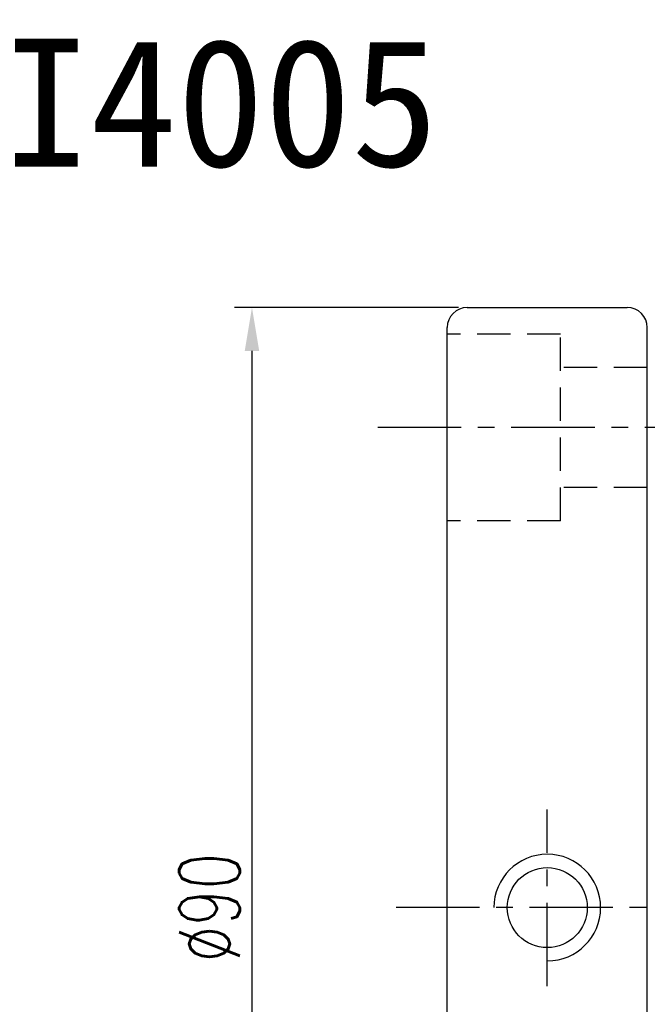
# Model space of a CAD drawing. Extents: x 308 to 707, y 130 to 386.
# Tile 3 of 47: x 602 to 649, y 309 to 382. Entities that reach past the tile are written whole.
import ezdxf
from ezdxf.enums import TextEntityAlignment as Align

# ---------------------------------------------------------------- set-up
doc = ezdxf.new("R2010")
doc.units = 0
doc.header["$MEASUREMENT"] = 0
doc.linetypes.add('CENTER', pattern=[2, 1.25, -0.25, 0.25, -0.25])
doc.linetypes.add('HIDDEN', pattern=[0.375, 0.25, -0.125])
doc.layers.get('0').update_dxf_attribs({"linetype": 'CONTINUOUS'})
for name, color, linetype in [('CL', 1, 'CENTER'), ('DIM', 4, 'CONTINUOUS'), ('HID', 2, 'HIDDEN'), ('OUT', 3, 'CONTINUOUS')]:
    doc.layers.add(name, color=color, linetype=linetype)
doc.styles.add('CHN', font='SIMPLEX.shx', dxfattribs={"width": 0.7, "bigfont": 'CHINESET.shx'})
doc.styles.add('T', font='KAIU.TTF')
doc.dimstyles.get("Standard").update_dxf_attribs({"dimscale": 0, "dimtxt": 4, "dimasz": 3, "dimexe": 1, "dimexo": 0.5, "dimgap": 1, "dimtad": 1, "dimdsep": 46, "dimtxsty": 'CHN', "dimcen": 0.09, "dimclrd": 256, "dimclre": 256, "dimclrt": 256, "dimadec": 0, "dimazin": 0, "dimtp": 1, "dimtm": 1, "dimtfac": 0.6, "dimtix": 1, "dimtmove": 2, "dimatfit": 3, "dimfxl": 1, "dimtvp": 0.85, "dimtolj": 1, "dimarcsym": 0})

# ---------------------------------------------------------------- blocks, each defined once
blk = doc.blocks.new('*D54')
at = {"layer": 'DIM', "color": 0, "lineweight": -2, "transparency": 16777216}
for p, q in [((635.216, 360.781), (618.429, 360.781)), ((619.729, 357.531), (619.729, 274.031)), ((635.216, 270.781), (618.429, 270.781))]:
    blk.add_line(p, q, dxfattribs=at)
at = {"layer": 'DIM', "color": 0, "transparency": 16777216}
for points in [[(619.187, 357.531), (620.27, 357.531), (619.729, 360.781)], [(619.187, 274.031), (620.27, 274.031), (619.729, 270.781)]]:
    blk.add_solid(points, dxfattribs=at)
at = {"layer": 'DIM', "color": 0, "transparency": 16777216, "insert": (616.544, 315.781), "char_height": 4.55, "attachment_point": 5, "rotation": 90, "style": 'CHN'}
blk.add_mtext('\\A1;%%C90', dxfattribs=at)

msp = doc.modelspace()

# ---------------------------------------------------------------- linework, layer by layer
at = {"layer": 'CL', "color": 0, "linetype": 'CENTER', "ltscale": 5}
for p, q in [((655.42273, 351.78112), (629.13662, 351.78112)), ((641.86599, 309.89247), (641.86599, 323.13213)), ((696.78473, 315.78112), (630.27158, 315.78112))]:
    msp.add_line(p, q, dxfattribs=at)
at = {"layer": 'HID', "color": 0, "ltscale": 10}
for p, q in [((642.86599, 358.78112), (634.36599, 358.78112)), ((642.86599, 344.78112), (642.86599, 358.78112)), ((649.36599, 356.28112), (642.86599, 356.28112)), ((649.36599, 347.28112), (642.86599, 347.28112)), ((642.86599, 344.78112), (634.36599, 344.78112))]:
    msp.add_line(p, q, dxfattribs=at)
at = {"layer": 'OUT', "color": 0}
msp.add_line((635.86599, 360.78112), (647.86599, 360.78112), dxfattribs=at)
at = {"layer": 'OUT', "color": 0, "linetype": 'Continuous', "ltscale": 5}
for p, q in [((634.36599, 272.28112), (634.36599, 359.28112)), ((649.36599, 272.28112), (649.36599, 359.28112))]:
    msp.add_line(p, q, dxfattribs=at)
at = {"layer": 'OUT', "color": 0}
msp.add_circle((641.86599, 315.78112), 3, dxfattribs=at)
at = {"layer": 'OUT', "color": 0, "linetype": 'Continuous', "ltscale": 5}
for centre, start, end in [((635.86599, 359.28112), 90, 180), ((647.86599, 359.28112), 0, 90)]:
    msp.add_arc(centre, 1.5, start, end, dxfattribs=at)
at = {"layer": 'OUT', "color": 0}
msp.add_arc((641.86599, 315.78112), 4, 270, 180, dxfattribs=at)

# ---------------------------------------------------------------- texts
at = {"style": 'T'}
msp.add_text('SFNI4005', height=9.6, dxfattribs=at).set_placement((607.58664, 376.15208), align=Align.MIDDLE)

# ---------------------------------------------------------------- dimensions: what is measured, and where the dimension line sits
at = {"layer": 'DIM', "color": 0}
dim = msp.add_linear_dim(base=(619.72872, 270.78112), p1=(635.86599, 360.78112), p2=(635.86599, 270.78112), angle=90, text='%%C<>', dimstyle='STANDARD', override={"dimscale": 1.3, "dimtxt": 3.5, "dimasz": 2.5, "dimgap": 0.7, "dimdec": 4, "dimclrd": 0, "dimclre": 0, "dimclrt": 0, "dimtdec": 4, "dimtmove": 0}, dxfattribs=at)
dim.commit()
dim.dimension.update_dxf_attribs({"geometry": '*D54', "text_midpoint": (616.54372, 315.78112)})

doc.saveas('drawing.dxf')
